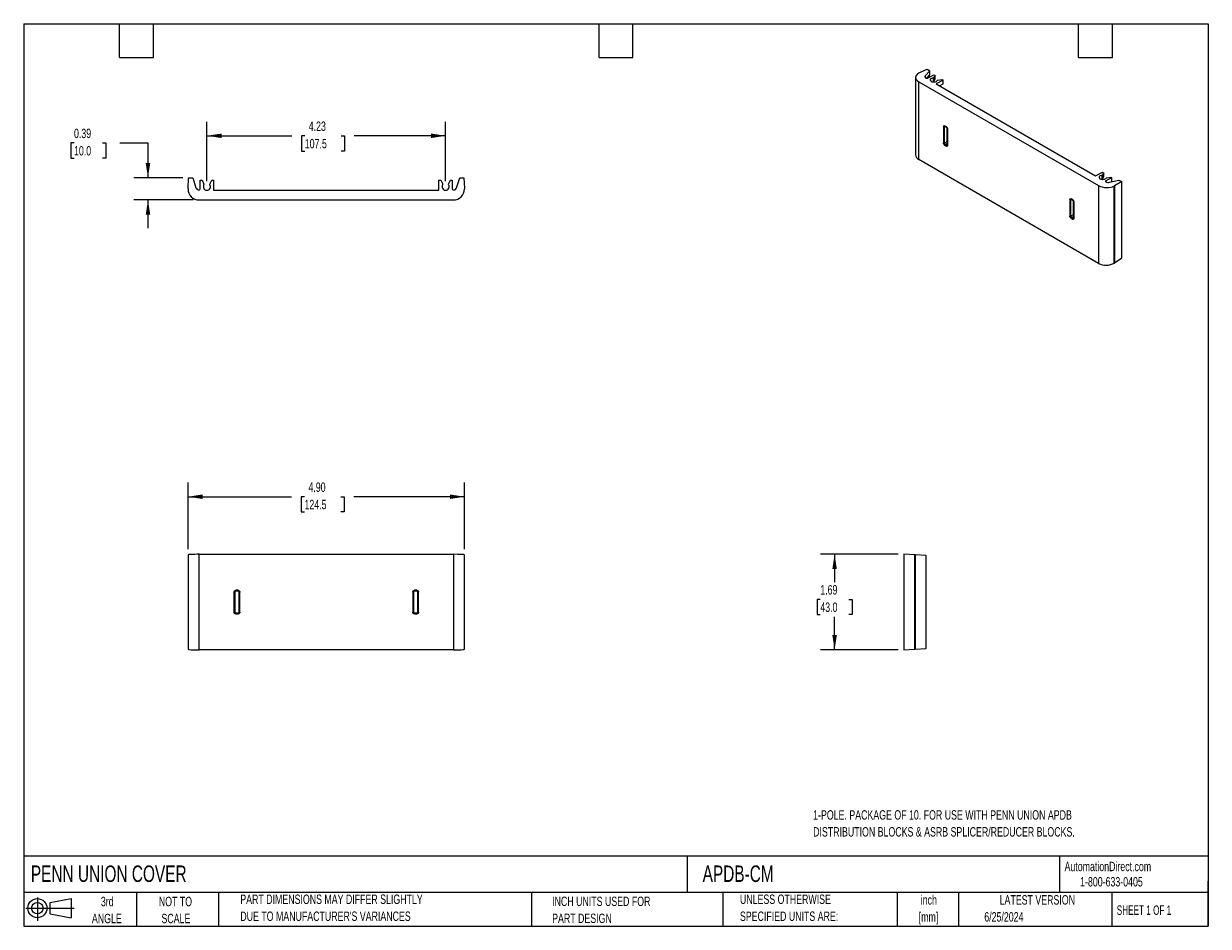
# Model space of a CAD drawing. Header units: inches. Extents: x 0.5 to 21.5, y 0.5 to 16.5.
import ezdxf

# ---------------------------------------------------------------- set-up
doc = ezdxf.new("R2010")
doc.units = ezdxf.units.IN
doc.header["$LTSCALE"] = 2
doc.header["$MEASUREMENT"] = 0
doc.layers.add('DIMENSIONS', color=140, linetype='Continuous', lineweight=25)
doc.layers.add('TEXT', color=140, linetype='Continuous', lineweight=25)
doc.layers.add('SLD-DEFPOINTS', color=7, linetype='Continuous')
doc.styles.add('SLDTEXTSTYLE0', font='TXT', dxfattribs={"width": 0.7})
doc.styles.add('SLDTEXTSTYLE1', font='TXT', dxfattribs={"width": 0.65})
doc.dimstyles.new('SLDDIMSTYLE0', dxfattribs={"dimtxt": 0.169922, "dimasz": 0.26, "dimexe": 0, "dimexo": 0.0625, "dimgap": 0.04248, "dimtad": 0, "dimtih": 1, "dimtoh": 1, "dimrnd": 1e-09, "dimzin": 4, "dimdsep": 46, "dimtxsty": 'SLDTEXTSTYLE0', "dimsah": 1, "dimcen": 0.09, "dimadec": 0, "dimazin": 1, "dimtfac": 1, "dimtofl": 0, "dimtmove": 0, "dimatfit": 3, "dimfxl": 0, "dimfrac": 2, "dimtolj": 1, "dimtzin": 12, "dimarcsym": 0})
doc.dimstyles.new('SLDDIMSTYLE1', dxfattribs={"dimtxt": 0.169922, "dimasz": 0.26, "dimexe": 0, "dimexo": 0.0625, "dimgap": 0.04248, "dimtad": 0, "dimtih": 1, "dimtoh": 1, "dimrnd": 1e-09, "dimzin": 12, "dimdsep": 46, "dimtxsty": 'SLDTEXTSTYLE0', "dimsah": 1, "dimcen": 0.09, "dimadec": 0, "dimazin": 3, "dimtfac": 1, "dimtofl": 0, "dimtmove": 0, "dimatfit": 3, "dimfxl": 0, "dimfrac": 2, "dimtolj": 1, "dimtzin": 12, "dimarcsym": 0})
doc.dimstyles.new('SLDDIMSTYLE2', dxfattribs={"dimtxt": 0.169922, "dimasz": 0.26, "dimexe": 0, "dimexo": 0.0625, "dimgap": 0.04248, "dimtad": 0, "dimtih": 1, "dimtoh": 1, "dimrnd": 1e-09, "dimdsep": 46, "dimtxsty": 'SLDTEXTSTYLE0', "dimsah": 1, "dimcen": 0.09, "dimadec": 0, "dimazin": 2, "dimtfac": 1, "dimtmove": 0, "dimatfit": 0, "dimfxl": 0, "dimfrac": 2, "dimtolj": 1, "dimtzin": 12, "dimarcsym": 0})

# ---------------------------------------------------------------- blocks, each defined once
blk = doc.blocks.new('Block11')
at = {"color": 7, "linetype": 'Continuous', "lineweight": 18}
for p, q in [((0, 0.227), (0.856, 0.227)), ((0.204, 0.418), (0.204, 0)), ((0.431, 0.328), (0.801, 0.396)), ((0.431, 0.126), (0.431, 0.328)), ((0.801, 0.396), (0.801, 0.058)), ((0.431, 0.126), (0.801, 0.058))]:
    blk.add_line(p, q, dxfattribs=at)
for radius in [0.169, 0.101]:
    blk.add_circle((0.204, 0.227), radius, dxfattribs=at)
blk = doc.blocks.new('Block12')
at = {"layer": 'SLD-DEFPOINTS'}
blk.add_blockref('Block11', (0, 0), dxfattribs=at)
blk = doc.blocks.new('_D')
at = {"layer": 'DIMENSIONS'}
for p, q in [((3.413, 7.184), (3.413, 8.365)), ((8.315, 7.184), (8.315, 8.365)), ((3.413, 8.115), (5.248, 8.115)), ((5.478, 8.115), (5.421, 8.115)), ((5.421, 8.115), (5.421, 7.845)), ((6.124, 8.115), (6.181, 8.115)), ((6.181, 8.115), (6.181, 7.845)), ((8.315, 8.115), (6.354, 8.115)), ((5.421, 7.845), (5.478, 7.845)), ((6.181, 7.845), (6.124, 7.845))]:
    blk.add_line(p, q, dxfattribs=at)
for points in [[(3.413, 8.115), (3.673, 8.075), (3.673, 8.155)], [(8.315, 8.115), (8.055, 8.155), (8.055, 8.075)]]:
    blk.add_solid(points, dxfattribs=at)
at = {"layer": 'DIMENSIONS', "char_height": 0.1667, "attachment_point": 1, "style": 'SLDTEXTSTYLE0'}
for s, insert in [('4.90', (5.548, 8.368)), ('124.5', (5.478, 8.06))]:
    blk.add_mtext(s, dxfattribs=dict(at, insert=insert))
blk = doc.blocks.new('_D_1')
at = {"layer": 'DIMENSIONS'}
for p, q in [((16.002, 7.094), (14.625, 7.094)), ((14.875, 7.094), (14.875, 6.603)), ((14.622, 6.295), (14.565, 6.295)), ((14.565, 6.295), (14.565, 6.025)), ((15.127, 6.295), (15.184, 6.295)), ((15.184, 6.295), (15.184, 6.025)), ((14.565, 6.025), (14.622, 6.025)), ((14.875, 5.401), (14.875, 5.987)), ((15.184, 6.025), (15.127, 6.025)), ((16.002, 5.401), (14.625, 5.401))]:
    blk.add_line(p, q, dxfattribs=at)
for points in [[(14.875, 7.094), (14.835, 6.834), (14.915, 6.834)], [(14.875, 5.401), (14.915, 5.661), (14.835, 5.661)]]:
    blk.add_solid(points, dxfattribs=at)
at = {"layer": 'DIMENSIONS', "char_height": 0.1667, "attachment_point": 1, "style": 'SLDTEXTSTYLE0'}
for s, insert in [('1.69', (14.622, 6.548)), ('43.0', (14.622, 6.24))]:
    blk.add_mtext(s, dxfattribs=dict(at, insert=insert))
blk = doc.blocks.new('_D_2')
at = {"layer": 'DIMENSIONS'}
for p, q in [((1.392, 14.386), (1.335, 14.386)), ((1.335, 14.386), (1.335, 14.116)), ((1.897, 14.386), (1.954, 14.386)), ((1.954, 14.386), (1.954, 14.116)), ((2.203, 14.386), (2.703, 14.386)), ((2.703, 14.386), (2.703, 13.769)), ((1.335, 14.116), (1.392, 14.116)), ((1.954, 14.116), (1.897, 14.116)), ((3.323, 13.769), (2.453, 13.769)), ((3.51, 13.375), (2.453, 13.375)), ((2.703, 13.375), (2.703, 12.875))]:
    blk.add_line(p, q, dxfattribs=at)
for points in [[(2.703, 13.769), (2.743, 14.029), (2.663, 14.029)], [(2.703, 13.375), (2.663, 13.115), (2.743, 13.115)]]:
    blk.add_solid(points, dxfattribs=at)
at = {"layer": 'DIMENSIONS', "char_height": 0.1667, "attachment_point": 1, "style": 'SLDTEXTSTYLE0'}
for s, insert in [('0.39', (1.392, 14.639)), ('10.0', (1.392, 14.331))]:
    blk.add_mtext(s, dxfattribs=dict(at, insert=insert))
blk = doc.blocks.new('_D_3')
at = {"layer": 'DIMENSIONS'}
for p, q in [((3.748, 13.711), (3.748, 14.763)), ((7.98, 13.711), (7.98, 14.763)), ((3.748, 14.513), (5.252, 14.513)), ((5.483, 14.513), (5.426, 14.513)), ((5.426, 14.513), (5.426, 14.243)), ((6.129, 14.513), (6.186, 14.513)), ((6.186, 14.513), (6.186, 14.243)), ((7.98, 14.513), (6.359, 14.513)), ((5.426, 14.243), (5.483, 14.243)), ((6.186, 14.243), (6.129, 14.243))]:
    blk.add_line(p, q, dxfattribs=at)
for points in [[(3.748, 14.513), (4.008, 14.473), (4.008, 14.553)], [(7.98, 14.513), (7.72, 14.553), (7.72, 14.473)]]:
    blk.add_solid(points, dxfattribs=at)
at = {"layer": 'DIMENSIONS', "char_height": 0.1667, "attachment_point": 1, "style": 'SLDTEXTSTYLE0'}
for s, insert in [('4.23', (5.553, 14.766)), ('107.5', (5.483, 14.457))]:
    blk.add_mtext(s, dxfattribs=dict(at, insert=insert))

msp = doc.modelspace()

# ---------------------------------------------------------------- linework, layer by layer
for p, q in [((16.31, 15.55), (16.31, 14.173)), ((16.371, 15.626), (16.368, 15.624)), ((16.371, 15.626), (16.514, 15.692)), ((16.566, 15.663), (16.482, 15.575)), ((16.482, 15.575), (16.482, 15.546)), ((16.506, 15.533), (16.566, 15.601)), ((16.514, 15.692), (16.566, 15.663)), ((16.521, 15.536), (16.632, 15.594)), ((16.555, 15.554), (16.555, 15.589)), ((16.566, 15.601), (16.566, 15.663)), ((16.655, 15.581), (16.627, 15.54)), ((16.632, 15.594), (16.655, 15.581)), ((16.655, 15.517), (16.655, 15.581)), ((16.368, 15.472), (19.555, 13.632)), ((16.368, 14.09), (16.368, 15.472)), ((16.493, 15.537), (16.493, 15.537)), ((16.586, 15.48), (16.585, 15.477)), ((16.585, 15.477), (16.589, 15.478)), ((16.586, 15.478), (16.586, 15.48)), ((16.621, 15.536), (16.627, 15.54)), ((16.621, 15.536), (16.621, 15.469)), ((16.621, 15.469), (16.627, 15.473)), ((16.627, 15.54), (16.627, 15.473)), ((16.627, 15.473), (16.655, 15.517)), ((16.799, 15.497), (16.674, 15.432)), ((16.674, 15.432), (19.5, 13.801)), ((16.694, 15.494), (16.7, 15.497)), ((16.7, 15.497), (16.777, 15.51)), ((16.736, 15.397), (16.799, 15.434)), ((16.777, 15.51), (16.799, 15.497)), ((16.799, 15.434), (16.799, 15.497)), ((16.804, 14.675), (16.804, 14.384)), ((16.821, 14.674), (16.832, 14.68)), ((16.821, 14.383), (16.821, 14.674)), ((16.856, 14.67), (16.826, 14.687)), ((16.829, 14.682), (16.858, 14.665)), ((16.863, 14.661), (16.863, 14.408)), ((16.875, 14.637), (16.875, 14.346)), ((16.878, 14.341), (16.878, 14.632)), ((16.863, 14.408), (16.821, 14.383)), ((16.826, 14.345), (16.856, 14.328)), ((16.835, 14.359), (16.875, 14.382)), ((16.864, 14.342), (16.835, 14.359)), ((16.875, 14.349), (16.864, 14.342)), ((19.555, 12.25), (16.368, 14.09)), ((19.5, 13.801), (19.625, 13.866)), ((19.625, 13.866), (19.647, 13.853)), ((3.413, 13.576), (3.423, 13.769)), ((3.423, 13.769), (3.496, 13.769)), ((3.496, 13.769), (3.553, 13.593)), ((3.63, 13.572), (3.63, 13.729)), ((3.63, 13.729), (3.661, 13.729)), ((3.661, 13.729), (3.696, 13.655)), ((3.696, 13.647), (3.696, 13.655)), ((3.8, 13.655), (3.834, 13.729)), ((3.8, 13.647), (3.8, 13.655)), ((3.834, 13.729), (3.866, 13.729)), ((3.866, 13.729), (3.866, 13.552)), ((7.862, 13.552), (7.862, 13.729)), ((7.862, 13.729), (7.894, 13.729)), ((7.894, 13.729), (7.928, 13.655)), ((7.928, 13.647), (7.928, 13.655)), ((8.032, 13.655), (8.067, 13.729)), ((8.032, 13.647), (8.032, 13.655)), ((8.067, 13.729), (8.098, 13.729)), ((8.098, 13.729), (8.098, 13.572)), ((8.175, 13.593), (8.232, 13.769)), ((8.232, 13.769), (8.305, 13.769)), ((8.305, 13.769), (8.315, 13.576)), ((19.579, 13.752), (19.577, 13.75)), ((19.577, 13.75), (19.582, 13.751)), ((19.579, 13.75), (19.579, 13.752)), ((19.613, 13.809), (19.619, 13.812)), ((19.613, 13.809), (19.613, 13.741)), ((19.613, 13.741), (19.619, 13.745)), ((19.647, 13.853), (19.619, 13.812)), ((19.619, 13.812), (19.619, 13.745)), ((19.619, 13.745), (19.647, 13.79)), ((19.647, 13.79), (19.647, 13.853)), ((19.792, 13.769), (19.681, 13.712)), ((19.681, 13.712), (19.681, 13.697)), ((19.681, 13.697), (19.681, 13.696)), ((19.687, 13.766), (19.693, 13.769)), ((19.693, 13.769), (19.77, 13.782)), ((19.75, 13.688), (19.915, 13.729)), ((19.77, 13.782), (19.792, 13.769)), ((19.77, 13.693), (19.792, 13.706)), ((19.792, 13.706), (19.792, 13.769)), ((19.966, 13.7), (19.837, 13.625)), ((19.915, 13.729), (19.966, 13.7)), ((19.966, 12.351), (19.966, 13.7)), ((3.413, 13.576), (3.413, 13.572)), ((3.609, 13.552), (3.61, 13.552)), ((3.746, 13.548), (3.748, 13.544)), ((3.748, 13.544), (3.75, 13.548)), ((3.866, 13.552), (7.862, 13.552)), ((7.978, 13.548), (7.98, 13.544)), ((7.98, 13.544), (7.982, 13.548)), ((8.118, 13.552), (8.119, 13.552)), ((8.315, 13.576), (8.315, 13.572)), ((19.555, 13.632), (19.555, 12.25)), ((19.837, 13.625), (19.834, 13.624)), ((19.834, 12.258), (19.834, 13.624)), ((19.837, 13.625), (19.837, 12.26)), ((3.61, 13.375), (8.118, 13.375)), ((19.045, 13.381), (19.045, 13.09)), ((19.062, 13.381), (19.073, 13.387)), ((19.062, 13.09), (19.062, 13.381)), ((19.097, 13.377), (19.068, 13.394)), ((19.07, 13.388), (19.099, 13.371)), ((19.104, 13.367), (19.104, 13.114)), ((19.116, 13.343), (19.116, 13.052)), ((19.119, 13.047), (19.119, 13.338)), ((19.104, 13.114), (19.062, 13.09)), ((19.068, 13.051), (19.097, 13.034)), ((19.076, 13.066), (19.116, 13.089)), ((19.105, 13.049), (19.076, 13.066)), ((19.116, 13.055), (19.105, 13.049)), ((19.837, 12.26), (19.834, 12.258)), ((19.837, 12.26), (19.966, 12.351)), ((3.413, 7.084), (3.413, 5.411)), ((3.61, 5.401), (3.61, 7.094)), ((3.61, 7.094), (8.118, 7.094)), ((8.118, 7.094), (8.118, 5.401)), ((8.315, 5.411), (8.315, 7.084)), ((16.102, 7.094), (16.102, 5.401)), ((16.299, 7.084), (16.102, 7.094)), ((16.299, 5.411), (16.299, 7.084)), ((16.303, 7.083), (16.299, 7.084)), ((16.496, 7.073), (16.303, 7.083)), ((16.303, 7.083), (16.303, 5.412)), ((16.496, 5.422), (16.496, 7.073)), ((4.227, 6.426), (4.227, 6.069)), ((4.239, 6.426), (4.227, 6.426)), ((4.245, 6.44), (4.236, 6.448)), ((4.239, 6.069), (4.239, 6.426)), ((4.239, 6.426), (4.24, 6.425)), ((4.24, 6.425), (4.24, 6.07)), ((4.3, 6.457), (4.259, 6.457)), ((4.259, 6.445), (4.259, 6.457)), ((4.259, 6.445), (4.3, 6.445)), ((4.26, 6.444), (4.259, 6.445)), ((4.299, 6.444), (4.26, 6.444)), ((4.3, 6.445), (4.299, 6.444)), ((4.3, 6.457), (4.3, 6.445)), ((4.314, 6.44), (4.322, 6.448)), ((4.319, 6.425), (4.32, 6.426)), ((4.319, 6.07), (4.319, 6.425)), ((4.32, 6.426), (4.32, 6.069)), ((4.32, 6.426), (4.332, 6.426)), ((4.332, 6.069), (4.332, 6.426)), ((7.396, 6.426), (7.396, 6.069)), ((7.408, 6.426), (7.396, 6.426)), ((7.408, 6.069), (7.408, 6.426)), ((7.408, 6.426), (7.409, 6.425)), ((7.409, 6.425), (7.409, 6.07)), ((7.469, 6.457), (7.428, 6.457)), ((7.428, 6.445), (7.428, 6.457)), ((7.428, 6.445), (7.469, 6.445)), ((7.429, 6.444), (7.428, 6.445)), ((7.468, 6.444), (7.429, 6.444)), ((7.469, 6.445), (7.468, 6.444)), ((7.469, 6.445), (7.469, 6.457)), ((7.488, 6.425), (7.489, 6.426)), ((7.488, 6.07), (7.488, 6.425)), ((7.489, 6.426), (7.489, 6.069)), ((7.501, 6.426), (7.489, 6.426)), ((7.501, 6.069), (7.501, 6.426)), ((4.239, 6.069), (4.227, 6.069)), ((4.245, 6.055), (4.236, 6.047)), ((4.24, 6.07), (4.239, 6.069)), ((4.259, 6.05), (4.26, 6.051)), ((4.259, 6.05), (4.259, 6.038)), ((4.3, 6.05), (4.259, 6.05)), ((4.259, 6.038), (4.3, 6.038)), ((4.26, 6.051), (4.299, 6.051)), ((4.299, 6.051), (4.3, 6.05)), ((4.3, 6.05), (4.3, 6.038)), ((4.314, 6.055), (4.322, 6.047)), ((4.32, 6.069), (4.319, 6.07)), ((4.32, 6.069), (4.332, 6.069)), ((7.408, 6.069), (7.396, 6.069)), ((7.409, 6.07), (7.408, 6.069)), ((7.428, 6.05), (7.429, 6.051)), ((7.428, 6.05), (7.428, 6.038)), ((7.469, 6.05), (7.428, 6.05)), ((7.428, 6.038), (7.469, 6.038)), ((7.429, 6.051), (7.468, 6.051)), ((7.468, 6.051), (7.469, 6.05)), ((7.469, 6.05), (7.469, 6.038)), ((7.489, 6.069), (7.488, 6.07)), ((7.489, 6.069), (7.501, 6.069)), ((8.118, 5.401), (3.61, 5.401)), ((16.102, 5.401), (16.299, 5.411)), ((16.303, 5.412), (16.299, 5.411)), ((16.303, 5.412), (16.496, 5.422))]:
    msp.add_line(p, q)
at = {"flags": 128}
msp.add_lwpolyline([(16.825, 14.37), (16.823, 14.369), (16.821, 14.368), (16.819, 14.366), (16.817, 14.365), (16.815, 14.364), (16.814, 14.363), (16.812, 14.362), (16.811, 14.362)], dxfattribs=at)
for centre, radius, start, end in [((16.813, 14.691), 0.0182, 242.6565, 296.7662), ((16.821, 14.694), 0.011, 205.019, 292.0584), ((16.832, 14.687), 0.00583, 173.763, 234.9248), ((16.861, 14.67), 0.00568, 172.8158, 235.8557), ((18.265, 12.24), 2.787, 119.9897, 120.0343), ((16.88, 14.637), 0.00583, 185.1816, 246.2321), ((16.813, 14.4), 0.0182, 242.6565, 296.7662), ((16.845, 14.344), 0.0182, 123.2297, 177.3477), ((16.874, 14.327), 0.0182, 123.2297, 177.3477), ((16.881, 14.333), 0.011, 127.9361, 214.9824), ((16.88, 14.346), 0.00583, 185.0787, 246.2415), ((3.61, 13.572), 0.197, 180, 270), ((3.609, 13.611), 0.0591, 198, 270), ((3.61, 13.572), 0.0197, 270, 0), ((3.748, 13.611), 0.063, 145.7889, 268.0146), ((3.748, 13.611), 0.063, 271.9854, 34.2111), ((7.98, 13.611), 0.063, 145.7889, 268.0146), ((7.98, 13.611), 0.063, 271.9854, 34.2111), ((8.118, 13.572), 0.0197, 180, 270), ((8.118, 13.572), 0.197, 270, 0), ((8.119, 13.611), 0.0591, 270, 342), ((19.054, 13.397), 0.0182, 242.6565, 296.7662), ((19.073, 13.393), 0.00583, 173.763, 234.9248), ((19.103, 13.376), 0.00585, 173.8194, 234.3088), ((19.121, 13.343), 0.00566, 183.4329, 247.26), ((19.054, 13.106), 0.0182, 242.6565, 296.7662), ((19.086, 13.05), 0.0182, 123.2297, 177.3477), ((19.115, 13.033), 0.0182, 123.2297, 177.3477), ((19.121, 13.053), 0.00583, 185.0787, 246.2415)]:
    msp.add_arc(centre, radius, start, end)
for centre, major_axis, ratio, start_param, end_param in [((16.507, 15.544), (0.197, -0.008), 0.546315, 2.379767, 3.950564), ((16.534, 15.559), (0.059, -0.0025), 0.546315, 2.693927, 3.950564), ((16.507, 15.544), (0.0197, -0.0008), 0.546315, 3.950564, 5.52136), ((16.632, 15.502), (0.063, -0.0027), 0.546315, 1.782671, 3.915911), ((16.632, 15.502), (0.063, -0.0027), 0.546315, 3.985216, 6.118456), ((16.877, 14.4), (-0.0098, 0.017), 0.577557, 0.785632, 2.158953), ((16.507, 14.179), (0.197, 0.009), 0.606667, 3.112528, 3.897926), ((19.625, 13.775), (0.063, -0.0027), 0.546315, 1.782671, 3.915911), ((19.625, 13.775), (0.063, -0.0027), 0.546315, 3.985216, 6.118456), ((19.695, 13.704), (0.0197, -0.0008), 0.546315, 2.379767, 3.950564), ((19.723, 13.718), (0.059, -0.0025), 0.546315, 3.950564, 5.207201), ((19.695, 13.704), (0.197, -0.008), 0.546315, 3.950564, 5.52136), ((19.118, 13.106), (-0.0098, 0.017), 0.577557, 0.785632, 2.158953), ((19.695, 12.338), (0.197, 0.009), 0.606667, 3.897926, 5.468722), ((3.61, 7.084), (0.197, 0), 0.052408, 1.570796, 3.141593), ((8.118, 7.084), (0.197, 0), 0.052408, 0, 1.570796), ((4.26, 6.425), (-0.0139, 0.0139), 0.999695, 5.497939, 7.068431), ((4.299, 6.425), (0.0139, 0.0139), 0.999695, 5.497939, 7.068431), ((7.429, 6.425), (0.0139, -0.0139), 0.999695, 2.356347, 3.926839), ((7.468, 6.425), (-0.0139, -0.0139), 0.999695, 2.356347, 3.926839), ((4.26, 6.07), (-0.0139, -0.0139), 0.999695, 5.497939, 7.068431), ((4.299, 6.07), (0.0139, -0.0139), 0.999695, 5.497939, 7.068431), ((7.429, 6.07), (0.0139, 0.0139), 0.999695, 2.356347, 3.926839), ((7.468, 6.07), (-0.0139, 0.0139), 0.999695, 2.356347, 3.926839), ((3.61, 5.411), (0.197, 0), 0.052408, 3.141593, 4.712389), ((8.118, 5.411), (0.197, 0), 0.052408, 4.712389, 6.283185)]:
    msp.add_ellipse(centre, major_axis=major_axis, ratio=ratio, start_param=start_param, end_param=end_param)
for points in [[(16.804, 14.675), (16.804, 14.681), (16.807, 14.687), (16.811, 14.689)], [(16.811, 14.689), (16.815, 14.691), (16.821, 14.691), (16.826, 14.687)], [(16.825, 14.683), (16.822, 14.682), (16.821, 14.679), (16.821, 14.674)], [(16.856, 14.67), (16.862, 14.667), (16.867, 14.661), (16.872, 14.654)], [(16.872, 14.654), (16.876, 14.647), (16.878, 14.639), (16.878, 14.632)], [(16.811, 14.362), (16.807, 14.369), (16.804, 14.377), (16.804, 14.384)], [(16.826, 14.345), (16.821, 14.348), (16.815, 14.354), (16.811, 14.362)], [(16.821, 14.383), (16.821, 14.379), (16.822, 14.374), (16.825, 14.37)], [(16.825, 14.37), (16.827, 14.365), (16.831, 14.361), (16.835, 14.359)], [(16.872, 14.326), (16.867, 14.324), (16.862, 14.325), (16.856, 14.328)], [(16.864, 14.342), (16.868, 14.34), (16.871, 14.34), (16.874, 14.341)], [(16.878, 14.341), (16.878, 14.334), (16.876, 14.329), (16.872, 14.326)], [(19.066, 13.39), (19.063, 13.388), (19.062, 13.385), (19.062, 13.381)], [(19.105, 13.049), (19.109, 13.047), (19.112, 13.046), (19.115, 13.048)], [(4.227, 6.426), (4.227, 6.434), (4.23, 6.442), (4.236, 6.448)], [(4.236, 6.448), (4.242, 6.454), (4.25, 6.457), (4.259, 6.457)], [(4.245, 6.44), (4.241, 6.436), (4.239, 6.431), (4.239, 6.426)], [(4.259, 6.445), (4.253, 6.445), (4.248, 6.443), (4.245, 6.44)], [(4.3, 6.457), (4.308, 6.457), (4.316, 6.454), (4.322, 6.448)], [(4.314, 6.44), (4.31, 6.443), (4.305, 6.445), (4.3, 6.445)], [(4.32, 6.426), (4.32, 6.431), (4.318, 6.436), (4.314, 6.44)], [(4.322, 6.448), (4.328, 6.442), (4.332, 6.434), (4.332, 6.426)], [(4.236, 6.047), (4.23, 6.053), (4.227, 6.061), (4.227, 6.069)], [(4.259, 6.038), (4.25, 6.038), (4.242, 6.041), (4.236, 6.047)], [(4.239, 6.069), (4.239, 6.064), (4.241, 6.059), (4.245, 6.055)], [(4.245, 6.055), (4.248, 6.052), (4.253, 6.05), (4.259, 6.05)], [(4.3, 6.05), (4.305, 6.05), (4.31, 6.052), (4.314, 6.055)], [(4.322, 6.047), (4.316, 6.041), (4.308, 6.038), (4.3, 6.038)], [(4.314, 6.055), (4.318, 6.059), (4.32, 6.064), (4.32, 6.069)], [(4.332, 6.069), (4.332, 6.061), (4.328, 6.053), (4.322, 6.047)]]:
    msp.add_open_spline(points, degree=3)
for points, knots in [([(16.826, 14.684), (16.826, 14.684), (16.826, 14.683), (16.827, 14.683), (16.828, 14.682), (16.829, 14.682)], [0, 0, 0, 0, 0.416069, 0.719381, 1, 1, 1, 1]), ([(16.858, 14.665), (16.859, 14.664), (16.861, 14.663), (16.864, 14.66), (16.867, 14.657), (16.869, 14.654), (16.87, 14.653)], [0, 0, 0, 0, 0.244592, 0.492018, 0.743438, 1, 1, 1, 1]), ([(16.87, 14.653), (16.87, 14.651), (16.872, 14.649), (16.873, 14.644), (16.874, 14.64), (16.875, 14.638), (16.875, 14.637)], [0, 0, 0, 0, 0.256559, 0.507978, 0.755406, 1, 1, 1, 1]), ([(16.875, 14.346), (16.875, 14.345), (16.875, 14.344), (16.874, 14.343), (16.875, 14.342), (16.875, 14.342)], [0, 0, 0, 0, 0.280622, 0.583963, 1, 1, 1, 1]), ([(19.045, 13.381), (19.045, 13.388), (19.048, 13.393), (19.056, 13.398), (19.062, 13.397), (19.068, 13.394)], [0, 0, 0, 0, 0.5, 0.5, 1, 1, 1, 1]), ([(19.066, 13.39), (19.066, 13.39), (19.067, 13.39), (19.069, 13.389), (19.07, 13.388)], [0, 0, 0, 0, 0.479626, 1, 1, 1, 1]), ([(19.097, 13.377), (19.103, 13.373), (19.108, 13.367), (19.117, 13.353), (19.119, 13.345), (19.119, 13.338)], [0, 0, 0, 0, 0.5, 0.5, 1, 1, 1, 1]), ([(19.099, 13.371), (19.101, 13.37), (19.106, 13.367), (19.111, 13.359), (19.115, 13.351), (19.115, 13.346), (19.116, 13.343)], [0, 0, 0, 0, 0.250112, 0.499996, 0.749882, 1, 1, 1, 1]), ([(19.068, 13.051), (19.062, 13.055), (19.056, 13.061), (19.048, 13.075), (19.045, 13.083), (19.045, 13.09)], [0, 0, 0, 0, 0.5, 0.5, 1, 1, 1, 1]), ([(19.062, 13.09), (19.062, 13.085), (19.063, 13.08), (19.068, 13.071), (19.072, 13.068), (19.076, 13.066)], [0, 0, 0, 0, 0.5, 0.5, 1, 1, 1, 1]), ([(19.119, 13.047), (19.119, 13.04), (19.117, 13.035), (19.108, 13.03), (19.103, 13.031), (19.097, 13.034)], [0, 0, 0, 0, 0.5, 0.5, 1, 1, 1, 1]), ([(19.116, 13.052), (19.116, 13.051), (19.116, 13.049), (19.115, 13.048), (19.115, 13.048)], [0, 0, 0, 0, 0.520377, 1, 1, 1, 1]), ([(7.396, 6.426), (7.396, 6.434), (7.4, 6.442), (7.411, 6.454), (7.42, 6.457), (7.428, 6.457)], [0, 0, 0, 0, 0.5, 0.5, 1, 1, 1, 1]), ([(7.428, 6.445), (7.423, 6.445), (7.418, 6.443), (7.41, 6.436), (7.408, 6.431), (7.408, 6.426)], [0, 0, 0, 0, 0.5, 0.5, 1, 1, 1, 1]), ([(7.469, 6.457), (7.478, 6.457), (7.486, 6.454), (7.497, 6.442), (7.501, 6.434), (7.501, 6.426)], [0, 0, 0, 0, 0.5, 0.5, 1, 1, 1, 1]), ([(7.489, 6.426), (7.489, 6.431), (7.487, 6.436), (7.48, 6.443), (7.475, 6.445), (7.469, 6.445)], [0, 0, 0, 0, 0.5, 0.5, 1, 1, 1, 1]), ([(7.428, 6.038), (7.42, 6.038), (7.411, 6.041), (7.4, 6.053), (7.396, 6.061), (7.396, 6.069)], [0, 0, 0, 0, 0.5, 0.5, 1, 1, 1, 1]), ([(7.408, 6.069), (7.408, 6.064), (7.41, 6.059), (7.418, 6.052), (7.423, 6.05), (7.428, 6.05)], [0, 0, 0, 0, 0.5, 0.5, 1, 1, 1, 1]), ([(7.501, 6.069), (7.501, 6.061), (7.497, 6.053), (7.486, 6.041), (7.478, 6.038), (7.469, 6.038)], [0, 0, 0, 0, 0.5, 0.5, 1, 1, 1, 1]), ([(7.469, 6.05), (7.475, 6.05), (7.48, 6.052), (7.487, 6.059), (7.489, 6.064), (7.489, 6.069)], [0, 0, 0, 0, 0.5, 0.5, 1, 1, 1, 1])]:
    msp.add_open_spline(points, degree=3, knots=knots)
at = {"layer": 'TEXT'}
for p, q in [((0.5, 16.5), (21.5, 16.5)), ((0.5, 16.5), (0.5, 0.5)), ((2.2, 15.9), (2.2, 16.5)), ((2.8, 15.9), (2.8, 16.5)), ((10.7, 15.9), (10.7, 16.5)), ((11.3, 15.9), (11.3, 16.5)), ((19.2, 15.9), (19.2, 16.5)), ((19.8, 15.9), (19.8, 16.5)), ((21.5, 16.5), (21.5, 0.5)), ((2.2, 15.9), (2.8, 15.9)), ((10.7, 15.9), (11.3, 15.9)), ((19.2, 15.9), (19.8, 15.9)), ((21.5, 1.742), (0.5, 1.742)), ((12.264, 1.742), (12.264, 1.1)), ((18.864, 1.742), (18.864, 1.1)), ((21.5, 0.5), (21.5, 1.3)), ((21.5, 1.1), (0.5, 1.1)), ((2.5, 1.1), (2.5, 0.5)), ((3.954, 1.1), (3.954, 0.5)), ((9.5, 1.1), (9.5, 0.5)), ((12.896, 1.1), (12.896, 0.5)), ((15.986, 1.1), (15.986, 0.5)), ((17.072, 1.1), (17.072, 0.5)), ((19.791, 1.1), (19.791, 0.5)), ((0.5, 0.5), (21.5, 0.5))]:
    msp.add_line(p, q, dxfattribs=at)

# ---------------------------------------------------------------- block references
at = {"layer": 'SLD-DEFPOINTS'}
msp.add_blockref('Block12', (0.538, 0.595), dxfattribs=at)

# ---------------------------------------------------------------- texts
at = {"layer": 'TEXT'}
for s, insert, char_height, attachment_point, style in [('1-POLE. PACKAGE OF 10. FOR USE WITH PENN UNION APDB', (14.495, 2.558), 0.16667, 1, 'SLDTEXTSTYLE0'), ('DISTRIBUTION BLOCKS & ASRB SPLICER/REDUCER BLOCKS.', (14.495, 2.258), 0.16667, 1, 'SLDTEXTSTYLE0'), ('PENN UNION COVER', (0.627, 1.578), 0.29167, 1, 'SLDTEXTSTYLE0'), ('APDB-CM', (12.536, 1.578), 0.2917, 1, 'SLDTEXTSTYLE0'), ('AutomationDirect.com', (18.952, 1.644), 0.16667, 1, 'SLDTEXTSTYLE0'), ('1-800-633-0405', (19.228, 1.373), 0.16667, 1, 'SLDTEXTSTYLE0'), ('PART DIMENSIONS MAY DIFFER SLIGHTLY', (4.34, 1.063), 0.16667, 1, 'SLDTEXTSTYLE0'), ('UNLESS OTHERWISE', (13.197, 1.063), 0.16667, 1, 'SLDTEXTSTYLE0'), ('inch', (16.545, 1.052), 0.1667, 2, 'SLDTEXTSTYLE0'), ('LATEST VERSION', (18.469, 1.052), 0.16667, 2, 'SLDTEXTSTYLE0'), ('3rd', (1.981, 1.023), 0.1667, 2, 'SLDTEXTSTYLE0'), ('NOT TO', (3.19, 1.023), 0.1667, 2, 'SLDTEXTSTYLE0'), ('INCH UNITS USED FOR', (9.868, 1.026), 0.16667, 1, 'SLDTEXTSTYLE0'), ('SHEET 1 OF 1', (19.877, 0.87), 0.16667, 1, 'SLDTEXTSTYLE1'), ('ANGLE', (1.974, 0.722), 0.1667, 2, 'SLDTEXTSTYLE0'), ('SCALE', (3.198, 0.722), 0.1667, 2, 'SLDTEXTSTYLE0'), ("DUE TO MANUFACTURER'S VARIANCES", (4.34, 0.762), 0.16667, 1, 'SLDTEXTSTYLE0'), ('PART DESIGN', (9.868, 0.725), 0.16667, 1, 'SLDTEXTSTYLE0'), ('SPECIFIED UNITS ARE:', (13.197, 0.762), 0.16667, 1, 'SLDTEXTSTYLE0'), ('[mm]', (16.54, 0.751), 0.1667, 2, 'SLDTEXTSTYLE0'), ('6/25/2024', (17.529, 0.751), 0.1667, 1, 'SLDTEXTSTYLE0')]:
    msp.add_mtext(s, dxfattribs=dict(at, insert=insert, char_height=char_height, attachment_point=attachment_point, style=style))

# ---------------------------------------------------------------- dimensions: what is measured, and where the dimension line sits
at = {"layer": 'DIMENSIONS'}
for base, p1, p2, dimstyle, picture, middle in [((7.98, 14.513), (3.748, 13.611), (7.98, 13.611), 'SLDDIMSTYLE1', '_D_3', (5.806, 14.513)), ((8.315, 8.115), (3.413, 7.084), (8.315, 7.084), 'SLDDIMSTYLE0', '_D', (5.801, 8.115))]:
    dim = msp.add_linear_dim(base=base, p1=p1, p2=p2, dimstyle=dimstyle, dxfattribs=at)
    dim.commit()
    dim.dimension.update_dxf_attribs({"geometry": picture, "text_midpoint": middle, "dimtype": 160})
for base, p1, p2, dimstyle, picture, middle in [((2.703, 13.375), (3.423, 13.769), (3.61, 13.375), 'SLDDIMSTYLE2', '_D_2', (2.703, 14.386)), ((14.875, 5.401), (16.102, 7.094), (16.102, 5.401), 'SLDDIMSTYLE1', '_D_1', (14.875, 6.295))]:
    dim = msp.add_linear_dim(base=base, p1=p1, p2=p2, angle=90, dimstyle=dimstyle, dxfattribs=at)
    dim.commit()
    dim.dimension.update_dxf_attribs({"geometry": picture, "text_midpoint": middle, "dimtype": 160})

doc.saveas('drawing.dxf')
